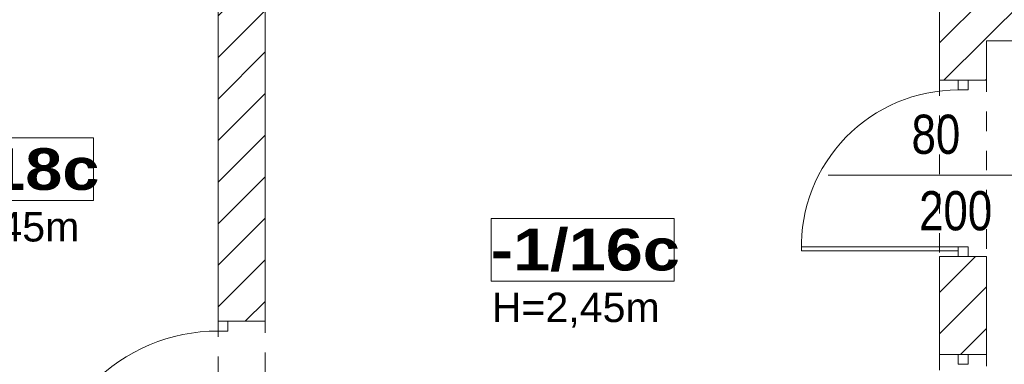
# Model space of a CAD drawing. Header units: millimetres. Extents: x -44596 to 32114, y 34976 to 82978.
# Tile 58 of 63: x 30166 to 30668, y 56839 to 57015. Entities that reach past the tile are written whole.
import ezdxf

# ---------------------------------------------------------------- set-up
doc = ezdxf.new("R2010")
doc.units = ezdxf.units.MM
doc.header["$MEASUREMENT"] = 0
doc.linetypes.add('Dashed-002', pattern=[20, 10, -10])
for name, color, linetype in [('L1', 7, 'Continuous'), ('MF-NR', 7, 'Continuous'), ('MF_KRESKOWANIE', 7, 'Continuous'), ('MF_NR', 7, 'Continuous'), ('MF_OKNA', 7, 'Continuous'), ('MF_OPISY', 7, 'Continuous'), ('MF_przerywana', 7, 'Continuous'), ('MF_WIDOK', 7, 'Continuous')]:
    doc.layers.add(name, color=color, linetype=linetype)
doc.styles.add('GENERATED_STYLE_2', font='txt')
doc.styles.add('GENERATED_STYLE_6', font='txt')
pattern_1 = [(45, (5608535.791, 4486378.817), (-10.606601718, 10.606601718), [])]

msp = doc.modelspace()

# ---------------------------------------------------------------- hatches: boundary and pattern name
at = {"layer": 'MF_KRESKOWANIE', "linetype": 'Continuous', "lineweight": 13}
h = msp.add_hatch(dxfattribs=at)
h.set_pattern_fill('bloczki_ceramiczne', color=251, style=0, pattern_type=2)
h.set_pattern_definition(pattern_1)
h.paths.add_polyline_path([(30267.19, 57329.49), (30267.19, 56861.49), (30291.19, 56861.49), (30291.19, 57028.49), (30291.19, 57042.49), (30291.19, 57329.49)])
h = msp.add_hatch(dxfattribs=at)
h.set_pattern_fill('bloczki_ceramiczne', color=251, style=0, pattern_type=2)
h.set_pattern_definition(pattern_1)
h.paths.add_polyline_path([(30867.19, 57028.49), (30635.19, 57028.49), (30635.19, 56984.49), (30659.19, 56984.49), (30659.19, 57004.49), (30867.19, 57004.49), (30867.19, 57026.49)])
h = msp.add_hatch(dxfattribs=at)
h.set_pattern_fill('bloczki_ceramiczne', color=251, style=0, pattern_type=2)
h.set_pattern_definition(pattern_1)
h.paths.add_polyline_path([(30635.19, 56844.49), (30659.19, 56844.49), (30659.19, 56894.49), (30635.19, 56894.49)])

# ---------------------------------------------------------------- linework, layer by layer
at = {"layer": 'L1', "color": 251, "linetype": 'Continuous', "lineweight": 13}
for p, q in [((30267.19, 56861.49), (30267.19, 57329.49)), ((30291.19, 57042.49), (30291.19, 56861.49)), ((30635.19, 57028.49), (30635.19, 56984.49)), ((30659.19, 57004.49), (30867.19, 57004.49)), ((30659.19, 57004.49), (30659.19, 56984.49)), ((30659.19, 56984.49), (30635.19, 56984.49)), ((30635.19, 56894.49), (30635.19, 56844.49)), ((30635.19, 56894.49), (30659.19, 56894.49)), ((30659.19, 56894.49), (30659.19, 56844.49)), ((30291.19, 56861.49), (30267.19, 56861.49)), ((30659.19, 56844.49), (30635.19, 56844.49))]:
    msp.add_line(p, q, dxfattribs=at)
at = {"layer": 'MF-NR', "color": 251, "linetype": 'Continuous', "lineweight": 13}
for p, q in [((30110.39, 56955), (30203.73, 56955)), ((30203.73, 56955), (30203.73, 56923.11)), ((30406.43, 56913.88), (30499.76, 56913.88)), ((30406.43, 56881.99), (30406.43, 56913.88)), ((30499.76, 56913.88), (30499.76, 56881.99))]:
    msp.add_line(p, q, dxfattribs=at)
at = {"layer": 'MF-NR', "color": 251, "linetype": 'Continuous', "lineweight": 13, "flags": 128}
for points in [[(30203.73, 56923.11), (30110.39, 56923.11)], [(30499.76, 56881.99), (30406.43, 56881.99)]]:
    msp.add_lwpolyline(points, dxfattribs=at)
at = {"layer": 'MF_OKNA', "color": 251, "linetype": 'Continuous', "lineweight": 13}
for p, q in [((30644.69, 56979.49), (30644.69, 56984.49)), ((30647.19, 56984.49), (30649.69, 56984.49)), ((30649.69, 56984.49), (30649.69, 56979.49)), ((30649.69, 56979.49), (30644.69, 56979.49)), ((30578.36, 56936.06), (30684.17, 56936.06)), ((30644.69, 56899.49), (30564.69, 56899.49)), ((30644.69, 56897.49), (30564.72, 56897.49)), ((30649.69, 56899.49), (30644.69, 56899.49)), ((30644.69, 56899.49), (30644.69, 56894.49)), ((30649.69, 56894.49), (30649.69, 56899.49)), ((30647.19, 56894.49), (30649.69, 56894.49)), ((30267.19, 56861.49), (30272.19, 56861.49)), ((30267.19, 56856.49), (30267.19, 56861.49)), ((30272.19, 56861.49), (30272.19, 56856.49)), ((30272.19, 56856.49), (30267.19, 56856.49)), ((30644.69, 56839.49), (30644.69, 56844.49)), ((30647.19, 56844.49), (30649.69, 56844.49)), ((30649.69, 56844.49), (30649.69, 56839.49)), ((30649.69, 56839.49), (30644.69, 56839.49))]:
    msp.add_line(p, q, dxfattribs=at)
for centre, radius, end in [((30644.69, 56899.49), 80, 181.4325), ((30267.19, 56766.49), 90, 181.2733)]:
    msp.add_arc(centre, radius, 90, end, dxfattribs=at)
at = {"layer": 'MF_przerywana', "color": 251, "linetype": 'Dashed-002', "lineweight": 13, "flags": 128}
for points in [[(30635.19, 56984.49), (30659.19, 56984.49), (30659.19, 56754.49), (30635.19, 56754.49)], [(30267.19, 56861.49), (30291.19, 56861.49), (30291.19, 56761.49), (30267.19, 56761.49)]]:
    msp.add_lwpolyline(points, close=True, dxfattribs=at)
at = {"layer": 'MF_WIDOK', "color": 251, "linetype": 'Continuous', "lineweight": 15, "flags": 128}
for points in [[(30110.39, 56955), (30203.73, 56955), (30203.73, 56923.11), (30110.39, 56923.11)], [(30406.43, 56913.88), (30499.76, 56913.88), (30499.76, 56881.99), (30406.43, 56881.99)]]:
    msp.add_lwpolyline(points, close=True, dxfattribs=at)

# ---------------------------------------------------------------- texts
at = {"layer": 'MF_NR', "color": 251, "linetype": 'Continuous', "lineweight": 13, "char_height": 21.2625, "attachment_point": 7, "style": 'GENERATED_STYLE_6'}
for s, insert in [('\\A1;{\\pql;\\fArial Black|b0|i0|c238|p38;-1/18c}', (30110.3, 56927.88)), ('\\A1;{\\pql;\\fArial Black|b0|i0|c238|p38;-1/16c}', (30406.33, 56886.76))]:
    msp.add_mtext(s, dxfattribs=dict(at, insert=insert))
at = {"layer": 'MF_OKNA', "color": 251, "linetype": 'Continuous', "lineweight": 13, "char_height": 20, "attachment_point": 4, "style": 'GENERATED_STYLE_2'}
for s, insert in [('\\A1;{\\W0.800000x;\\pql;\\fArial|b0|i0|c238|p38;80}', (30620.88, 56956.75)), ('\\A1;{\\W0.800000x;\\pql;\\fArial|b0|i0|c238|p38;200}', (30624.74, 56917.73))]:
    msp.add_mtext(s, dxfattribs=dict(at, insert=insert))
at = {"layer": 'MF_OPISY', "color": 251, "linetype": 'Continuous', "lineweight": 13, "char_height": 15, "attachment_point": 2, "style": 'GENERATED_STYLE_2'}
for insert in [(30153.64, 56917.17), (30449.63, 56876.05)]:
    msp.add_mtext('\\A1;{\\pqc;\\fArial|b0|i0|c238|p38;H=2,45m}', dxfattribs=dict(at, insert=insert))

doc.saveas('drawing.dxf')
